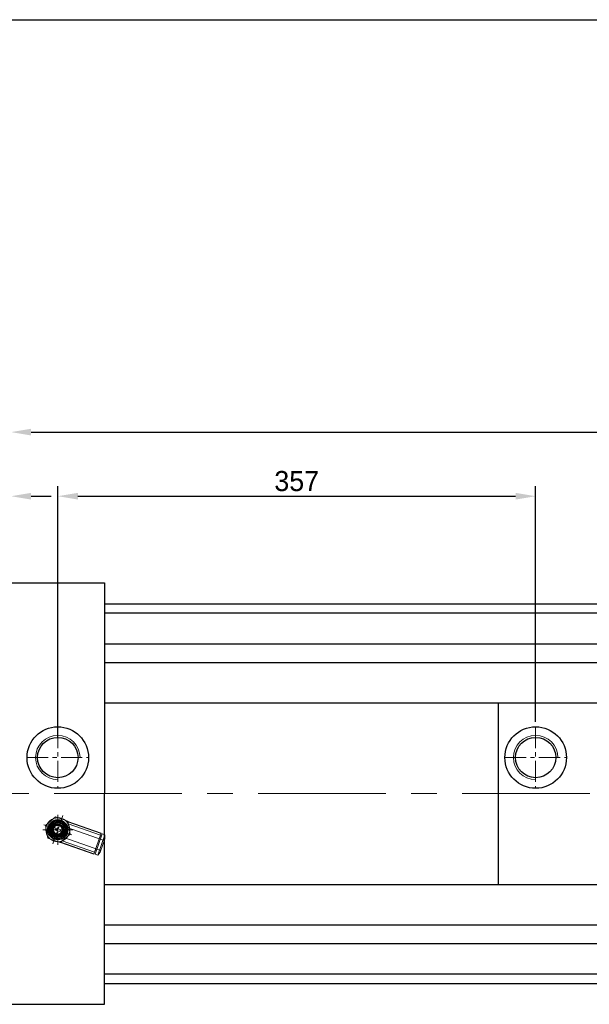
# Model space of a CAD drawing. Header units: millimetres. Extents: x 19428 to 22105, y 2439 to 5923.
# Tile 3 of 35: x 20144 to 20569, y 3394 to 4130. Entities that reach past the tile are written whole.
import ezdxf

# ---------------------------------------------------------------- set-up
doc = ezdxf.new("R2010")
doc.units = ezdxf.units.MM
doc.linetypes.add('CENTER', pattern=[50.8, 31.75, -6.35, 6.35, -6.35])
doc.layers.get('Defpoints').update_dxf_attribs({"lineweight": 25})
for name, color, linetype, lineweight in [('图层1', 7, 'Continuous', 25), ('图层2', 3, 'CENTER', 13), ('图层3', 2, 'Continuous', 13), ('图层4', 1, 'Continuous', 30), ('图层7', 4, 'Continuous', 13)]:
    doc.layers.add(name, color=color, linetype=linetype, lineweight=lineweight)
doc.dimstyles.new('ISO-25', dxfattribs={"dimtxt": 2.5, "dimasz": 2.5, "dimexe": 1.25, "dimexo": 0.625, "dimtad": 1, "dimtxsty": 'Standard', "dimcen": 2.5, "dimadec": 0, "dimazin": 0, "dimtfac": 1, "dimtmove": 0, "dimatfit": 3, "dimfxl": 1, "dimarcsym": 0})

# ---------------------------------------------------------------- blocks, each defined once
blk = doc.blocks.new('*D2164')
at = {"layer": 'Defpoints', "color": 0}
for p in [(21935.15, 3821.43), (21935.15, 3717.12), (20137.15, 3684.37)]:
    blk.add_point(p, dxfattribs=at)
at = {"layer": '图层3', "color": 0, "lineweight": -2}
for p, q in [((20137.15, 3688.12), (20137.15, 3828.93)), ((21935.15, 3720.87), (21935.15, 3828.93)), ((20152.15, 3821.43), (21920.15, 3821.43))]:
    blk.add_line(p, q, dxfattribs=at)
at = {"layer": '图层3', "color": 0}
for points in [[(20152.15, 3823.93), (20152.15, 3818.93), (20137.15, 3821.43)], [(21920.15, 3818.93), (21920.15, 3823.93), (21935.15, 3821.43)]]:
    blk.add_solid(points, dxfattribs=at)
at = {"layer": '图层3', "color": 0, "insert": (21036.15, 3832.68), "char_height": 15, "attachment_point": 5}
blk.add_mtext('1798', dxfattribs=at)
blk = doc.blocks.new('*D2165')
at = {"layer": 'Defpoints', "color": 0}
for p in [(20529.15, 3773.51), (20529.15, 3601.12), (20172.15, 3588.77)]:
    blk.add_point(p, dxfattribs=at)
at = {"layer": '图层3', "color": 0, "lineweight": -2}
for p, q in [((20172.15, 3592.52), (20172.15, 3781.01)), ((20529.15, 3604.87), (20529.15, 3781.01)), ((20187.15, 3773.51), (20514.15, 3773.51))]:
    blk.add_line(p, q, dxfattribs=at)
at = {"layer": '图层3', "color": 0}
for points in [[(20187.15, 3776.01), (20187.15, 3771.01), (20172.15, 3773.51)], [(20514.15, 3771.01), (20514.15, 3776.01), (20529.15, 3773.51)]]:
    blk.add_solid(points, dxfattribs=at)
at = {"layer": '图层3', "color": 0, "insert": (20350.65, 3784.76), "char_height": 15, "attachment_point": 5}
blk.add_mtext('357', dxfattribs=at)
blk = doc.blocks.new('*D2166')
at = {"layer": 'Defpoints', "color": 0}
for p in [(20137.15, 3773.51), (20137.15, 3707.12), (20117.15, 3623.24)]:
    blk.add_point(p, dxfattribs=at)
at = {"layer": '图层3', "color": 0, "lineweight": -2}
for p, q in [((20117.15, 3626.99), (20117.15, 3781.01)), ((20137.15, 3710.87), (20137.15, 3781.01)), ((20102.15, 3773.51), (20087.15, 3773.51)), ((20117.15, 3773.51), (20137.15, 3773.51)), ((20152.15, 3773.51), (20167.15, 3773.51))]:
    blk.add_line(p, q, dxfattribs=at)
at = {"layer": '图层3', "color": 0}
for points in [[(20102.15, 3771.01), (20102.15, 3776.01), (20117.15, 3773.51)], [(20152.15, 3776.01), (20152.15, 3771.01), (20137.15, 3773.51)]]:
    blk.add_solid(points, dxfattribs=at)
at = {"layer": '图层3', "color": 0, "insert": (20127.15, 3784.76), "char_height": 15, "attachment_point": 5}
blk.add_mtext('20', dxfattribs=at)

msp = doc.modelspace()

# ---------------------------------------------------------------- linework, layer by layer
at = {"layer": '图层1', "ltscale": 3}
for p, q in [((20137.147, 3708.625), (20207.147, 3708.625)), ((20815.147, 3686.125), (20207.147, 3686.125)), ((20815.147, 3416.125), (20207.147, 3416.125)), ((20137.147, 3393.625), (20207.147, 3393.625))]:
    msp.add_line(p, q, dxfattribs=at)
at = {"layer": '图层1'}
for p, q in [((20207.147, 3708.625), (20207.147, 3551.125)), ((20207.147, 3693.125), (20815.147, 3693.125)), ((20207.147, 3663.125), (20815.147, 3663.125)), ((20207.147, 3649.125), (20815.147, 3649.125)), ((20207.147, 3619.125), (20815.147, 3619.125)), ((20501.147, 3619.125), (20501.147, 3483.125)), ((20207.147, 3393.625), (20207.147, 3551.125)), ((20207.147, 3483.125), (20815.147, 3483.125)), ((20207.147, 3453.125), (20815.147, 3453.125)), ((20207.147, 3439.125), (20815.147, 3439.125)), ((20207.147, 3409.125), (20815.147, 3409.125))]:
    msp.add_line(p, q, dxfattribs=at)
for centre, radius in [((20172.147, 3578.125), 23), ((20529.147, 3578.125), 23), ((20172.147, 3578.125), 15.1), ((20529.147, 3578.125), 15.1), ((20172.147, 3524.125), 7.5), ((20172.147, 3524.125), 7.5), ((20172.147, 3524.125), 7.5), ((20172.147, 3524.125), 7.5), ((20172.147, 3524.125), 4.25), ((20172.147, 3524.125), 4.25), ((20172.147, 3524.125), 4.25), ((20172.147, 3524.125), 4.25)]:
    msp.add_circle(centre, radius, dxfattribs=at)
at = {"layer": '图层2', "ltscale": 0.5}
for p, q in [((20172.147, 3601.125), (20172.147, 3555.125)), ((20529.147, 3601.125), (20529.147, 3555.125)), ((20149.147, 3578.125), (20195.147, 3578.125)), ((20506.147, 3578.125), (20552.147, 3578.125))]:
    msp.add_line(p, q, dxfattribs=at)
at = {"layer": '图层2', "ltscale": 3}
msp.add_line((20017.147, 3551.125), (21935.147, 3551.125), dxfattribs=at)
at = {"layer": '图层2', "ltscale": 0.3}
for p, q in [((20168.45, 3513.578), (20175.843, 3534.671)), ((20168.45, 3513.578), (20175.843, 3534.671)), ((20172.147, 3512.949), (20172.147, 3535.3)), ((20172.147, 3512.949), (20172.147, 3535.3)), ((20182.693, 3520.428), (20161.6, 3527.821)), ((20182.693, 3520.428), (20161.6, 3527.821)), ((20183.322, 3524.125), (20160.971, 3524.125)), ((20183.322, 3524.125), (20160.971, 3524.125))]:
    msp.add_line(p, q, dxfattribs=at)
at = {"layer": '图层4'}
msp.add_line((19705.072, 4129.787), (22105.072, 4129.787), dxfattribs=at)
at = {"layer": '图层7'}
for p, q in [((20170.327, 3533.77), (20162.884, 3527.371)), ((20179.589, 3530.523), (20170.327, 3533.77)), ((20162.884, 3527.371), (20164.704, 3517.726)), ((20167.424, 3526.681), (20177.432, 3523.173)), ((20175.384, 3533.36), (20168.91, 3514.889)), ((20173.235, 3527.229), (20173.47, 3527.9)), ((20206.877, 3516.191), (20173.47, 3527.9)), ((20177.84, 3531.03), (20179.611, 3530.41)), ((20178.549, 3530.378), (20179.692, 3529.978)), ((20181.409, 3520.878), (20179.589, 3530.523)), ((20179.611, 3530.41), (20204.558, 3521.666)), ((20179.692, 3529.978), (20204.432, 3521.307)), ((20179.93, 3528.544), (20204.01, 3520.104)), ((20179.965, 3528.532), (20204.01, 3520.104)), ((20176.869, 3521.569), (20166.862, 3525.076)), ((20170.824, 3520.35), (20171.059, 3521.021)), ((20170.824, 3520.35), (20204.231, 3508.641)), ((20173.966, 3514.48), (20181.409, 3520.878)), ((20199.001, 3505.812), (20204.558, 3521.666)), ((20199.982, 3505.891), (20205.275, 3520.991)), ((20202.071, 3505.159), (20207.363, 3520.259)), ((20207.363, 3520.259), (20205.275, 3520.991)), ((20207.318, 3517.449), (20207.363, 3520.259)), ((20164.704, 3517.726), (20173.966, 3514.48)), ((20172.283, 3515.176), (20174.054, 3514.555)), ((20173.244, 3515.242), (20174.387, 3514.842)), ((20174.054, 3514.555), (20199.001, 3505.812)), ((20174.387, 3514.842), (20199.127, 3506.171)), ((20175.468, 3515.814), (20199.548, 3507.374)), ((20175.503, 3515.801), (20199.548, 3507.374)), ((20204.393, 3518.474), (20203.543, 3518.772)), ((20203.79, 3507.383), (20207.318, 3517.449)), ((20199.982, 3505.891), (20202.071, 3505.159)), ((20200.015, 3508.706), (20200.864, 3508.408)), ((20202.071, 3505.159), (20203.79, 3507.383)), ((20411.147, 3416.125), (20207.147, 3416.125))]:
    msp.add_line(p, q, dxfattribs=at)
for radius in [7.16, 6.579, 5.96, 5.37, 3.58, 3.289]:
    msp.add_circle((20172.147, 3524.125), radius, dxfattribs=at)
for centre, radius, start, end in [((20172.147, 3578.125), 16.6, 0, 270), ((20529.147, 3578.125), 16.6, 0, 270), ((20172.147, 3524.125), 8.95, 148.930717, 172.438601), ((20172.147, 3524.125), 8.95, 112.438601, 148.930717), ((20172.147, 3524.125), 5.723, 325.684659, 265.684659), ((20172.147, 3524.125), 4.9, 90, 0), ((20172.147, 3524.125), 4.9, 90, 0), ((20172.147, 3524.125), 4.9, 70.684659, 340.684659), ((20172.147, 3524.125), 4.9, 70.684659, 340.684659), ((20172.147, 3524.125), 4.17, 352.446082, 148.923237), ((20172.147, 3524.125), 8.95, 88.930717, 112.438601), ((20172.147, 3524.125), 8.95, 52.438601, 88.930717), ((20172.147, 3524.125), 8.95, 28.930717, 52.438601), ((20172.147, 3524.125), 8.95, 352.438601, 28.930717), ((20172.147, 3524.125), 8.95, 172.438601, 208.930717), ((20172.147, 3524.125), 8.95, 208.930717, 232.438601), ((20172.147, 3524.125), 4.17, 172.446082, 328.923237), ((20172.147, 3524.125), 8.95, 292.438601, 328.930717), ((20172.147, 3524.125), 8.95, 328.930717, 352.438601), ((20172.147, 3524.125), 8.95, 232.438601, 268.930717), ((20172.147, 3524.125), 8.95, 268.930717, 292.438601)]:
    msp.add_arc(centre, radius, start, end, dxfattribs=at)

# ---------------------------------------------------------------- dimensions: what is measured, and where the dimension line sits
at = {"layer": '图层3'}
for base, p1, p2, picture, middle in [((21935.147, 3821.431), (20137.147, 3684.375), (21935.147, 3717.125), '*D2164', (21036.147, 3832.681)), ((20529.147, 3773.511), (20172.147, 3588.774), (20529.147, 3601.125), '*D2165', (20350.647, 3784.761))]:
    dim = msp.add_linear_dim(base=base, p1=p1, p2=p2, dimstyle='ISO-25', override={"dimscale": 6, "dimdsep": 46, "dimpost": ''}, dxfattribs=at)
    dim.commit()
    dim.dimension.update_dxf_attribs({"geometry": picture, "text_midpoint": middle})
dim = msp.add_linear_dim(base=(20137.147, 3773.511), p1=(20117.147, 3623.238), p2=(20137.147, 3707.125), dimstyle='ISO-25', override={"dimscale": 6, "dimdsep": 46, "dimpost": ''}, dxfattribs=at)
dim.commit()
dim.dimension.update_dxf_attribs({"geometry": '*D2166', "text_midpoint": (20127.147, 3773.511), "dimtype": 160})

doc.saveas('drawing.dxf')
